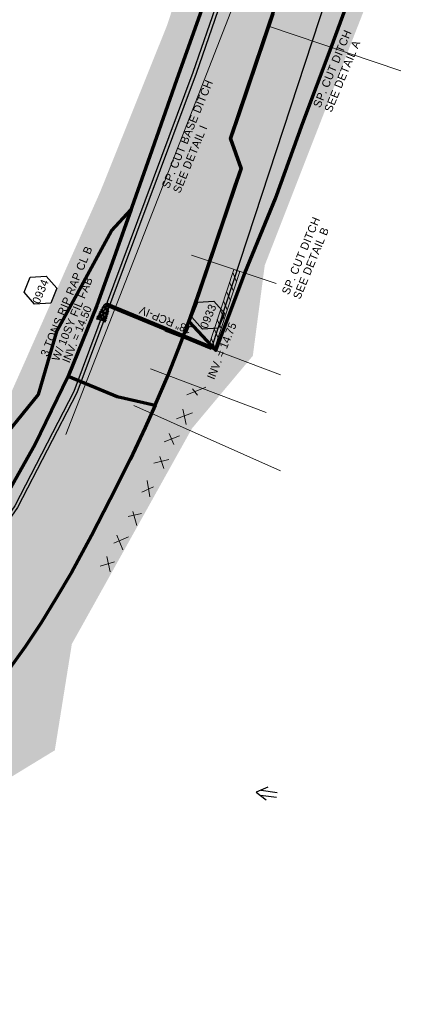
# Model space of a CAD drawing. Extents: x 1160061 to 2574774, y 200346 to 1150371.
# Tile 94 of 123: x 2482907 to 2483145, y 367612 to 368224. Entities that reach past the tile are written whole.
import ezdxf
from ezdxf.enums import TextEntityAlignment as Align

# ---------------------------------------------------------------- set-up
doc = ezdxf.new("R2010")
doc.units = 0
doc.header["$MEASUREMENT"] = 0
for name, color, linetype, lineweight in [('Exist Plan Preparation Drainage Arrows Symbol CELL', 5, 'Continuous', 30), ('Exist Plan Preparation Watershed Blue', 5, 'Continuous', 30), ('Prop Drainage Structure Box Number Symbol CELL', 9, 'Continuous', 30), ('Prop Drainage Structure Pipe RCP 18in Class IV', 9, 'Continuous', 211), ('Prop Drainage Structure Pipe RCP 18in Class IV Label', 9, 'Continuous', 30), ('Prop Drainage Structure Tops and Inverts LABEL', 1, 'Continuous', 30), ('Prop Earthen Structure Ditch Flow Line', 6, 'Rdy Ditch Special Prp', 30), ('Prop Erosion Rip Rap Class B', 9, 'Continuous', 0), ('Prop Erosion Rip Rap Pad at Outlet CELL', 9, 'Continuous', 30), ('Prop Erosion Rip Rap Pad at Outlet Label', 9, 'Continuous', 30)]:
    doc.layers.add(name, color=color, linetype=linetype, lineweight=lineweight)
doc.layers.add('Scratch_Level_5', color=6, linetype='Continuous', lineweight=0, plot=False)
doc.layers.add('Scratch_Level_6', color=30, linetype='Continuous', lineweight=0, plot=False)
doc.styles.add('Style-GEOMETRICFUTURA_211_M_L', font='GEOMETRICFUTURA_211_M_L.shx')
doc.linetypes.add('Rdy Ditch Special Prp', pattern='A,0.55,-0.2,[22,dgnlstyle-RdylsE.shx,S=0.001111,R=0,X=0,Y=0],-0.2,0.55', length=1.5)

# ---------------------------------------------------------------- blocks, each defined once
blk = doc.blocks.new('PROP EROSION RIP RAP PAD AT OUTLET_1')
at = {"layer": 'Prop Erosion Rip Rap Pad at Outlet CELL', "flags": 128}
for points in [[(-0.002, -0.300249), (-0.2145, -0.375249), (-0.701999, -0.612749), (-0.901998, -0.325249), (-0.901998, -0.13775), (-0.301999, 0.14975), (-0.002, -0.00025), (-0.002, -0.300249)], [(1.010498, -0.15025), (0.785498, -0.23775), (0.260499, -0.475249), (0.1105, -0.17525), (0.098, 0.01225), (0.660499, 0.262249), (0.997998, 0.14975), (1.010498, -0.15025)], [(-2.201996, -6.375237), (-2.426995, -6.200238), (-2.551995, -5.712739), (-2.326995, -5.487739), (-2.139496, -5.487739), (-1.901996, -6.075238), (-2.014496, -6.300237), (-2.201996, -6.375237)], [(-2.326995, -4.250241), (-2.026996, -4.162742), (-1.539497, -4.112742), (-1.426997, -4.450241), (-1.489497, -4.712741), (-2.126996, -4.650241), (-2.351995, -4.437741), (-2.326995, -4.250241)], [(-2.201996, -5.11274), (-1.914496, -4.88774), (-1.239498, -4.675241), (-0.901998, -4.97524), (-0.901998, -5.275239), (-1.714497, -5.600239), (-2.101996, -5.412739), (-2.201996, -5.11274)], [(-1.739497, -3.625243), (-1.939496, -3.400243), (-2.064496, -2.912744), (-1.876996, -2.687745), (-1.651997, -2.687745), (-1.451997, -3.312743), (-1.551997, -3.512743), (-1.739497, -3.625243)], [(-1.051998, -5.962738), (-1.264497, -6.075238), (-1.751996, -6.287737), (-1.951996, -5.962738), (-1.951996, -5.800238), (-1.351997, -5.562739), (-1.164498, -5.662739), (-1.051998, -5.962738)], [(-1.426997, -2.975244), (-1.651997, -2.800244), (-1.776996, -2.312745), (-1.551997, -2.087746), (-1.364497, -2.087746), (-1.139498, -2.675245), (-1.239498, -2.900244), (-1.426997, -2.975244)], [(0.0855, -5.750238), (-0.626999, -5.275239), (-1.676997, -3.887742), (-1.176998, -2.787744), (-0.389499, -2.537745), (0.960498, -4.225242), (0.860498, -5.20024), (0.198, -5.875238)], [(-1.626997, -1.062748), (-1.226998, -0.875248), (-0.251999, -0.550249), (0.285499, -1.025248), (0.248, -1.562747), (-0.939498, -1.875246), (-1.514497, -1.587747), (-1.626997, -1.187748)], [(-1.276997, -1.962746), (-1.051998, -1.950246), (-0.601999, -1.937746), (-0.476999, -2.237746), (-0.476999, -2.425245), (-1.076998, -2.437745), (-1.376997, -2.225246), (-1.276997, -1.962746)], [(-0.689499, -6.212738), (-0.914498, -6.050238), (-1.001998, -5.550239), (-0.826998, -5.325239), (-0.601999, -5.325239), (-0.389499, -5.912738), (-0.501999, -6.137738), (-0.689499, -6.212738)], [(-0.376999, -1.937746), (0.1105, -1.812746), (1.122998, -1.787746), (1.485497, -2.462745), (1.297997, -2.875244), (0.0605, -2.825244), (-0.351999, -2.412745), (-0.376999, -1.937746)], [(-0.1895, -5.887738), (0.1105, -5.762738), (0.522999, -5.862738), (0.722999, -6.200238), (0.610499, -6.387737), (0.0105, -6.400237), (-0.1895, -6.075238), (-0.1895, -5.887738)], [(0.547999, -3.700243), (0.322999, -3.525243), (0.2105, -3.037744), (0.410499, -2.800244), (0.597999, -2.837744), (0.810498, -3.400243), (0.735499, -3.587743), (0.547999, -3.700243)], [(0.697999, -1.762746), (0.510499, -1.462747), (0.272999, -0.875248), (0.610499, -0.450249), (1.010498, -0.437749), (1.222998, -1.337747), (1.035498, -1.637747), (0.697999, -1.762746)], [(1.085498, -3.950242), (0.860498, -3.725243), (0.785498, -3.250243), (0.960498, -3.012744), (1.185498, -3.012744), (1.385497, -3.650243), (1.272997, -3.837742), (1.085498, -3.950242)], [(1.222998, -5.987738), (1.022998, -5.800238), (0.935498, -5.325239), (1.122998, -5.08774), (1.347997, -5.08774), (1.522997, -5.687739), (1.410497, -5.875238), (1.222998, -5.987738)], [(1.110498, -3.975242), (1.510497, -3.850242), (2.110496, -3.837742), (2.347995, -4.350241), (2.197996, -4.662741), (1.335497, -4.587741), (1.110498, -4.262741), (1.110498, -3.975242)], [(1.660497, -3.812742), (1.422997, -3.637743), (1.310497, -3.150244), (1.522997, -2.912744), (1.710497, -2.950244), (1.910496, -3.512743), (1.847996, -3.700243), (1.660497, -3.812742)], [(2.497995, -5.962738), (2.310495, -6.150238), (1.897996, -6.275237), (1.597997, -6.087738), (1.585497, -5.762738), (2.185496, -5.675239), (2.485495, -5.775238), (2.497995, -5.962738)], [(1.985496, -5.687739), (1.760496, -5.500239), (1.647997, -5.01274), (1.847996, -4.78774), (2.035496, -4.82524), (2.247996, -5.375239), (2.172996, -5.562739), (1.985496, -5.687739)], [(-3.264493, -9.562731), (-2.964494, -9.475231), (-2.476995, -9.425231), (-2.364495, -9.76273), (-2.426995, -10.02523), (-3.064494, -9.96273), (-3.289493, -9.75023), (-3.264493, -9.562731)], [(-3.101994, -10.562729), (-2.801994, -10.475229), (-2.314495, -10.425229), (-2.201996, -10.762728), (-2.264495, -11.025228), (-2.901994, -10.962728), (-3.126994, -10.750228), (-3.101994, -10.562729)], [(-2.951994, -8.950232), (-2.651995, -8.850232), (-2.164496, -8.800232), (-2.051996, -9.137732), (-2.114496, -9.400231), (-2.751994, -9.337731), (-2.976994, -9.125232), (-2.951994, -8.950232)], [(-2.389495, -7.400235), (-2.614495, -7.225236), (-2.739495, -6.737737), (-2.514495, -6.512737), (-2.326995, -6.512737), (-2.089496, -7.100236), (-2.201996, -7.325235), (-2.389495, -7.400235)], [(-2.389495, -8.775232), (-2.589495, -8.512733), (-2.739495, -8.025234), (-2.514495, -7.837734), (-2.339495, -7.837734), (-2.089496, -8.437733), (-2.201996, -8.662733), (-2.389495, -8.775232)], [(-1.501997, -7.700235), (-1.714497, -7.775234), (-2.201996, -7.887734), (-2.426995, -7.675235), (-2.439495, -7.525235), (-1.951996, -7.287735), (-1.651997, -7.400235), (-1.539497, -7.587735)], [(-2.439495, -9.82523), (-1.926996, -9.737731), (-0.951998, -9.687731), (-0.589499, -10.387729), (-0.801998, -10.875228), (-2.001996, -10.825228), (-2.426995, -10.350229), (-2.439495, -9.82523)], [(-2.039496, -6.400237), (-1.514497, -6.287737), (-0.501999, -6.362737), (-0.1895, -6.962736), (-0.351999, -7.487735), (-1.551997, -7.412735), (-2.089496, -6.925236), (-2.039496, -6.400237)], [(-1.676997, -8.800232), (-1.751996, -8.612733), (-1.964496, -8.125234), (-1.664497, -7.887734), (-1.476997, -7.887734), (-1.239498, -8.525233), (-1.451997, -8.687733), (-1.676997, -8.800232)], [(-0.501999, -9.337731), (-0.839498, -9.525231), (-1.551997, -9.662731), (-1.851996, -9.362731), (-1.851996, -9.062732), (-1.039498, -8.825232), (-0.664499, -8.925232), (-0.501999, -9.337731)], [(-0.976998, -8.475233), (-1.214498, -8.262733), (-1.326997, -7.775234), (-1.101998, -7.550235), (-0.914498, -7.575235), (-0.714499, -8.137734), (-0.789498, -8.362733), (-0.976998, -8.475233)], [(0.1355, -7.525235), (0.322999, -7.925234), (0.647999, -8.937732), (0.173, -9.425231), (-0.351999, -9.437731), (-0.639499, -8.250233), (-0.501999, -7.637735), (0.023, -7.562735)], [(-0.476999, -10.18773), (-0.1145, -10.11273), (0.522999, -10.10023), (0.735499, -10.625229), (0.660499, -10.912728), (-0.276999, -10.825228), (-0.514499, -10.525229), (-0.476999, -10.18773)], [(2.097996, -7.025236), (1.635497, -7.300235), (0.547999, -7.775234), (-0.102, -7.075236), (-0.1145, -6.587737), (1.297997, -6.137738), (2.010496, -6.412737), (2.222996, -7.012736)], [(0.410499, -10.16273), (0.1855, -9.97523), (0.048, -9.487731), (0.272999, -9.262731), (0.460499, -9.262731), (0.697999, -9.86273), (0.597999, -10.08773), (0.410499, -10.16273)], [(0.910498, -8.687733), (0.722999, -8.525233), (0.547999, -7.987734), (0.772998, -7.762734), (0.960498, -7.800234), (1.197998, -8.387733), (1.135498, -8.575233), (0.910498, -8.687733)], [(1.397997, -9.025232), (1.710497, -9.425231), (2.035496, -10.400229), (1.560497, -10.937728), (1.035498, -10.825228), (0.697999, -9.637731), (0.885498, -9.187732), (1.397997, -8.950232)], [(1.122998, -7.775234), (1.422997, -7.650235), (1.835496, -7.750234), (2.035496, -8.087734), (1.922996, -8.275233), (1.322997, -8.287733), (1.122998, -7.962734), (1.122998, -7.775234)], [(2.560495, -8.700233), (2.297995, -8.925232), (1.860496, -9.012732), (1.585497, -8.837732), (1.572997, -8.537733), (2.172996, -8.450233), (2.472995, -8.512733), (2.560495, -8.700233)], [(1.772996, -9.437731), (2.072996, -9.325231), (2.485495, -9.425231), (2.672995, -9.76273), (2.560495, -9.95023), (1.960496, -9.96273), (1.772996, -9.625231), (1.772996, -9.437731)], [(2.247996, -8.087734), (2.010496, -7.912734), (1.897996, -7.425235), (2.097996, -7.187736), (2.285495, -7.225236), (2.497995, -7.775234), (2.435495, -7.962734), (2.247996, -8.087734)], [(2.260495, -11.175228), (2.022996, -11.000228), (1.910496, -10.512729), (2.122996, -10.275229), (2.310495, -10.312729), (2.522995, -10.862728), (2.447995, -11.050228), (2.260495, -11.175228)]]:
    blk.add_lwpolyline(points, dxfattribs=at)
blk = doc.blocks.new('EXIST PLAN PREPARATION DRAINAGE ARROWS SYMBOL_188')
at = {"layer": 'Exist Plan Preparation Drainage Arrows Symbol CELL'}
for p, q in [((-3.867991, 1.499997), (6.131989, 1.499997)), ((-3.867991, -1.499997), (6.131989, -1.499997))]:
    blk.add_line(p, q, dxfattribs=at)
at = {"layer": 'Exist Plan Preparation Drainage Arrows Symbol CELL', "flags": 128}
blk.add_lwpolyline([(0, 3.965233), (-6.867985, 0), (0, -3.965233)], dxfattribs=at)
blk = doc.blocks.new('PROP DRAINAGE STRUCTURE BOX NUMBER SYMBOL_300')
at = {"layer": 'Prop Drainage Structure Box Number Symbol CELL', "flags": 128}
blk.add_lwpolyline([(-5.000009, 8.944294), (5.000009, 8.944294), (9.47214, 0), (5.000009, -8.944294), (-5.000009, -8.944294), (-9.47214, 0), (-5.000009, 8.944294)], dxfattribs=at)
at = {"layer": 'Prop Drainage Structure Box Number Symbol CELL', "insert": (-0.621006, -0.318055), "char_height": 4.99999, "attachment_point": 5, "line_spacing_factor": 0.6, "style": 'Style-GEOMETRICFUTURA_211_M_L'}
blk.add_mtext('\\T1.051;0933', dxfattribs=at)
blk = doc.blocks.new('PROP DRAINAGE STRUCTURE BOX NUMBER SYMBOL_301')
at = {"layer": 'Prop Drainage Structure Box Number Symbol CELL', "flags": 128}
blk.add_lwpolyline([(-5.000009, 8.944294), (5.000009, 8.944294), (9.47214, 0), (5.000009, -8.944294), (-5.000009, -8.944294), (-9.47214, 0), (-5.000009, 8.944294)], dxfattribs=at)
at = {"layer": 'Prop Drainage Structure Box Number Symbol CELL', "insert": (-0.728582, -0.318055), "char_height": 4.99999, "attachment_point": 5, "line_spacing_factor": 0.6, "style": 'Style-GEOMETRICFUTURA_211_M_L'}
blk.add_mtext('\\T1.051;0934', dxfattribs=at)

msp = doc.modelspace()

# ---------------------------------------------------------------- hatches: boundary and pattern name
at = {"layer": 'Prop Erosion Rip Rap Class B'}
h = msp.add_hatch(dxfattribs=at)
h.set_pattern_fill('HATCH', color=256, style=0, pattern_type=2)
h.set_pattern_definition([(112.563, (2483023.4304, 368020.0794), (-3.69383, -1.5348), [])])
h.paths.add_polyline_path([(2483023.43, 368020.08), (2483039.38, 368068.71), (2483043.17, 368067.44), (2483027.23, 368018.83)])
at = {"layer": 'Scratch_Level_6'}
msp.add_hatch(color=256, dxfattribs=at).paths.add_polyline_path([(2482474.94, 367420.19), (2482471.85, 367422.73), (2482435.26, 367476.58), (2482402.2, 367525.23), (2482419.97, 367532.15), (2482463.91, 367534.88), (2482527.41, 367572.3), (2482618.46, 367637.89), (2482671.72, 367666.15), (2482693.43, 367707.74), (2482708.83, 367715.94), (2482765.41, 367774.37), (2482805.67, 367815.95), (2482839.36, 367878.19), (2482875.27, 367933.64), (2482906.17, 368003.38), (2482956.63, 368117.24), (2482997.93, 368220.2), (2483035.29, 368334), (2483022.84, 368369.74), (2483006.48, 368416.66), (2483006.73, 368451.15), (2483018.08, 368468.6), (2483051.39, 368519.82), (2483091.71, 368572.45), (2483122.05, 368623.39), (2483136.32, 368658.7), (2483152.52, 368717.58), (2483158.4, 368738.99), (2483146.72, 368749.86), (2483127.93, 368755.75), (2483121.57, 368767.87), (2483128.62, 368790.48), (2483169.99, 368777.58), (2483190.23, 368788.76), (2483226.15, 368898.23), (2483267.42, 368990.7), (2483259.21, 368996.77), (2483254.64, 369000.15), (2483249.25, 369012.75), (2483249.71, 369021.8), (2483257.25, 369033.68), (2483268.66, 369040.08), (2483274.76, 369040.36), (2483397.82, 369000.76), (2483457.41, 368981.59), (2483457.92, 368979.7), (2483437.83, 368974.25), (2483391.28, 368955.58), (2483356.18, 368956.57), (2483325.68, 368884.36), (2483300.89, 368825.65), (2483230.14, 368668.08), (2483289.79, 368649.03), (2483314.22, 368661.15), (2483339.18, 368713.24), (2483351.73, 368722), (2483383.47, 368708.28), (2483348, 368626.25), (2483284.1, 368575.05), (2483233.64, 368569.54), (2483189.22, 368407.23), (2483134.3, 368265.97), (2483058.6, 368071.25), (2483051.2, 368015.06), (2483013.43, 367969.92), (2482938.88, 367836.08), (2482928.31, 367770.02), (2482882.4, 367741.99), (2482866.68, 367697.56), (2482813.39, 367633.34), (2482774.37, 367613.73), (2482720.52, 367599.21), (2482670.31, 367566.66), (2482592.3, 367530.38), (2482505.23, 367478.62), (2482485.7, 367449.46)])

# ---------------------------------------------------------------- linework, layer by layer
at = {"layer": 'Exist Plan Preparation Watershed Blue', "color": 5, "linetype": 'Continuous', "lineweight": 70, "flags": 128}
for points in [[(2483063.52, 368227.49), (2483042.86, 368166.1), (2483037.43, 368149.97), (2483043.87, 368131.47), (2483018.99, 368057.54), (2483014.95, 368045.82), (2483011.53, 368036.3), (2483028.29, 368018.33), (2483028.29, 368018.33), (2483040.23, 368050.39), (2483046.17, 368066.43), (2483065.29, 368112.75), (2483082.28, 368159.79), (2483099.84, 368206.63), (2483134.37, 368300.52)], [(2483020.56, 368233.31), (2483003.77, 368186.21), (2482987.32, 368138.99), (2482964.86, 368075.76), (2482954.44, 368046.35), (2482936.6, 368002.44), (2482936.6, 368002.44), (2482967.07, 367989.86), (2482990.63, 367984.33), (2482998.64, 368002.93), (2483006.53, 368023.06), (2483012.34, 368038.66), (2483020.45, 368061.88), (2483028.46, 368085.7), (2483033.99, 368102.11), (2483040.11, 368120.3), (2483043.87, 368131.47), (2483037.43, 368149.97), (2483047.14, 368178.83), (2483057.25, 368208.85), (2483064.17, 368229.43)], [(2482892.45, 367918.61), (2482915.97, 367959.76), (2482936.6, 368002.44), (2482967.07, 367989.86), (2482990.63, 367984.33), (2482984.45, 367970.56), (2482975.02, 367950.73), (2482962.68, 367926.03), (2482951.11, 367903.4), (2482938.57, 367880.56), (2482929.22, 367864.51), (2482919.86, 367849.19), (2482909.91, 367834.32), (2482899.43, 367819.6)]]:
    msp.add_lwpolyline(points, dxfattribs=at)
msp.add_lwpolyline([(2482836.93, 367842.06), (2482845.14, 367876.6), (2482888.75, 367954.93), (2482918.23, 367991.04), (2482929.75, 368030.82), (2482963.45, 368092.7), (2482975.73, 368105.82), (2482964.86, 368075.76), (2482954.44, 368046.35), (2482936.6, 368002.44), (2482915.97, 367959.76), (2482892.45, 367918.61), (2482866.07, 367879.29), (2482836.93, 367842.06)], close=True, dxfattribs=at)
at = {"layer": 'Prop Drainage Structure Pipe RCP 18in Class IV'}
msp.add_line((2483025.51, 368019.97), (2482960.32, 368046.91), dxfattribs=at)
at = {"layer": 'Prop Earthen Structure Ditch Flow Line', "linetype": 'Rdy Ditch Special Prp', "ltscale": 50}
msp.add_line((2483215.37, 368599.04), (2483025.33, 368019.46), dxfattribs=at)
at = {"layer": 'Prop Earthen Structure Ditch Flow Line', "linetype": 'Rdy Ditch Special Prp', "ltscale": 50, "flags": 128}
for points in [[(2483060.58, 368325.37), (2483014.05, 368191.09), (2482940.21, 367992.94), (2482903.42, 367921.78), (2482830.45, 367816.75)], [(2483062.47, 368324.72), (2483015.93, 368190.41), (2482942.04, 367992.12), (2482905.14, 367920.74), (2482832.1, 367815.61)]]:
    msp.add_lwpolyline(points, dxfattribs=at)
at = {"layer": 'Prop Erosion Rip Rap Class B', "flags": 128}
msp.add_lwpolyline([(2483023.43, 368020.08), (2483039.38, 368068.71), (2483043.17, 368067.44), (2483027.23, 368018.83), (2483023.43, 368020.08)], close=True, dxfattribs=at)
at = {"layer": 'Scratch_Level_5'}
for p, q in [((2483080.38, 368338.83), (2482935.17, 367966.12)), ((2483142.96, 368192.12), (2483060.91, 368219.73)), ((2483065.61, 368059.88), (2483013.07, 368077.57)), ((2483068.27, 368003.16), (2482996.53, 368030.39)), ((2483059.4, 367979.79), (2482987.66, 368007.01)), ((2483010.25, 367990.87), (2483022.01, 367995.58)), ((2483016.77, 367990.63), (2483013.74, 367994.57)), ((2483068.43, 367943.5), (2482977.45, 367984.18)), ((2483009.75, 367972.43), (2483007.75, 367981.84)), ((2483003.81, 367975.87), (2483013.7, 367979.63)), ((2482996.2, 367961.59), (2483005.59, 367965.32)), ((2483002.12, 367959.89), (2482999.29, 367966.7)), ((2482989.74, 367948.32), (2482999.03, 367950.62)), ((2482995.97, 367945.01), (2482993.4, 367952.45)), ((2482982.3, 367930.3), (2482989.58, 367933.67)), ((2482987.28, 367927.51), (2482985.53, 367937.55)), ((2482973.84, 367915.15), (2482982.02, 367917.17)), ((2482979.21, 367909.75), (2482976.65, 367918.41)), ((2482964.85, 367898.75), (2482974.03, 367902.56)), ((2482970.45, 367894.48), (2482966.84, 367903.57)), ((2482962.59, 367880.8), (2482960.68, 367890.42)), ((2482956.44, 367884.32), (2482965.4, 367887))]:
    msp.add_line(p, q, dxfattribs=at)

# ---------------------------------------------------------------- block references
at = {"layer": 'Exist Plan Preparation Drainage Arrows Symbol CELL', "rotation": 352.546412}
msp.add_blockref('EXIST PLAN PREPARATION DRAINAGE ARROWS SYMBOL_188', (2483060.07, 367743.21), dxfattribs=at)
at = {"layer": 'Prop Drainage Structure Box Number Symbol CELL', "rotation": 67.563059}
for name, p in [('PROP DRAINAGE STRUCTURE BOX NUMBER SYMBOL_301', (2482919.41, 368055.81)), ('PROP DRAINAGE STRUCTURE BOX NUMBER SYMBOL_300', (2483023.48, 368040.32))]:
    msp.add_blockref(name, p, dxfattribs=at)
at = {"layer": 'Prop Erosion Rip Rap Pad at Outlet CELL', "rotation": 341.099827}
msp.add_blockref('PROP EROSION RIP RAP PAD AT OUTLET_1', (2482960.74, 368047.3), dxfattribs=at)

# ---------------------------------------------------------------- texts
at = {"layer": 'Prop Drainage Structure Pipe RCP 18in Class IV Label', "style": 'Style-GEOMETRICFUTURA_211_M_L'}
msp.add_text('18" RCP-IV ', height=5, rotation=157.54874, dxfattribs=at).set_placement((2482996.09, 368037.54), align=Align.MIDDLE_CENTER)
at = {"layer": 'Prop Drainage Structure Tops and Inverts LABEL', "char_height": 5, "attachment_point": 1, "rotation": 67.87707, "line_spacing_factor": 0.6, "style": 'Style-GEOMETRICFUTURA_211_M_L'}
for s, insert in [('INV. = 14.50', (2482932.73, 368012.08)), ('INV. = 14.75', (2483022.6, 368001.75))]:
    msp.add_mtext(s, dxfattribs=dict(at, insert=insert))
at = {"layer": 'Prop Earthen Structure Ditch Flow Line', "linetype": 'Rdy Ditch Special Prp', "char_height": 5, "attachment_point": 4, "rotation": 67.56308, "line_spacing_factor": 0.9, "style": 'Style-GEOMETRICFUTURA_211_M_L'}
for s, insert in [('\\T1.057;SP. CUT DITCH\\PSEE DETAIL A', (2483094.22, 368168.23)), ('\\T1.056;SP. CUT BASE DITCH\\PSEE DETAIL I', (2483000.24, 368118)), ('\\T1.057;SP. CUT DITCH\\PSEE DETAIL B', (2483074.75, 368052.08))]:
    msp.add_mtext(s, dxfattribs=dict(at, insert=insert))
at = {"layer": 'Prop Erosion Rip Rap Pad at Outlet Label', "insert": (2482925.04, 368013.65), "char_height": 5, "attachment_point": 4, "rotation": 67.56308, "line_spacing_factor": 0.9, "style": 'Style-GEOMETRICFUTURA_211_M_L'}
msp.add_mtext('\\T1.056;3 TONS RIP RAP CL B\\PW/ 10SY FIL FAB', dxfattribs=at)

doc.saveas('drawing.dxf')
